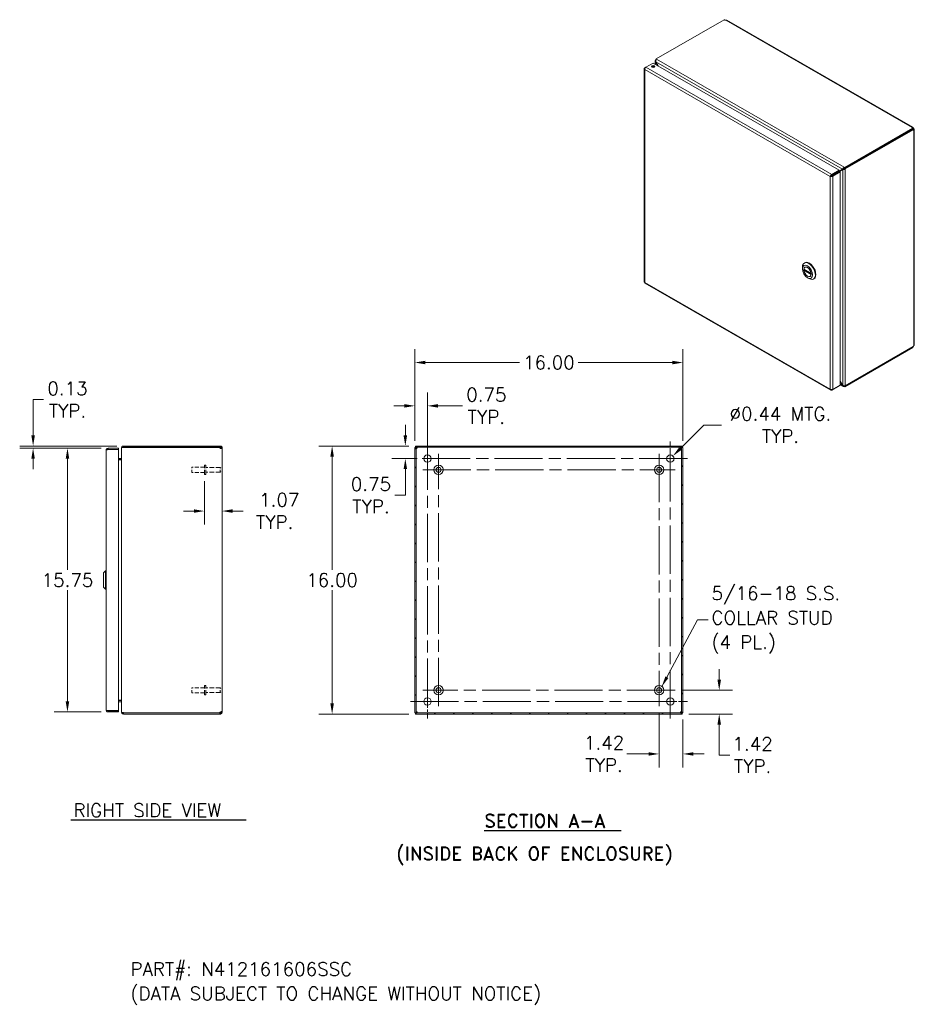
# Model space of a CAD drawing. Header units: inches. Extents: x 6 to 108, y 3 to 70.
# Tile 15 of 15: x 55 to 108, y 11 to 70. Entities that reach past the tile are written whole.
import ezdxf

# ---------------------------------------------------------------- set-up
doc = ezdxf.new("R2010")
doc.units = ezdxf.units.IN
doc.header["$LTSCALE"] = 6.4
doc.header["$MEASUREMENT"] = 0
doc.linetypes.add('CHAIN', pattern=[0.7087, 0.4724, -0.0591, 0.1181, -0.0591])
doc.linetypes.add('DASHED', pattern=[0.2067, 0.1654, -0.0413])
for name, color, linetype, lineweight in [('Center Mark (ANSI)', 7, 'Continuous', 5), ('Centerline (ANSI)', 7, 'Continuous', 5), ('Dimension (ANSI)', 7, 'Continuous', 5), ('Hatch (ANSI)', 7, 'Continuous', 5), ('Hidden (ANSI)', 7, 'DASHED', 5), ('Symbol (ANSI)', 7, 'Continuous', 5), ('Visible (ANSI)', 7, 'Continuous', 5), ('Visible Narrow (ANSI)', 7, 'Continuous', 5)]:
    doc.layers.add(name, color=color, linetype=linetype, lineweight=lineweight)
doc.styles.add('Note Text (ANSI)', font='RomanS.shx')
doc.styles.add('Text Style165', font='RomanD.shx')
doc.styles.add('Text Style166', font='RomanD.shx')
doc.styles.add('Text Style167', font='RomanS.shx')
doc.dimstyles.new('Default (ANSI)', dxfattribs={"dimscale": 6.4, "dimtxt": 0.125, "dimasz": 0.098425, "dimexe": 0.125, "dimexo": 0.0625, "dimgap": 0.031496, "dimtad": 0, "dimtih": 1, "dimtoh": 1, "dimrnd": 1e-08, "dimzin": 0, "dimdsep": 46, "dimtxsty": 'Note Text (ANSI)', "dimcen": 0.09, "dimdle": 0.393701, "dimclrd": 256, "dimclre": 256, "dimclrt": 256, "dimadec": 0, "dimazin": 0, "dimtfac": 0.96, "dimtofl": 0, "dimtmove": 0, "dimatfit": 3, "dimfxl": 1, "dimtolj": 1, "dimtzin": 4, "dimlwd": -1, "dimlwe": -1, "dimarcsym": 0})
doc.dimstyles.new('Default (ANSI)$7', dxfattribs={"dimscale": 6.4, "dimtxt": 0.125, "dimasz": 0.098425, "dimexe": 0.125, "dimexo": 0.0625, "dimgap": 0.031496, "dimtad": 0, "dimtih": 1, "dimtoh": 1, "dimrnd": 1e-08, "dimzin": 0, "dimdsep": 46, "dimtxsty": 'Note Text (ANSI)', "dimcen": 0.09, "dimdle": 0.393701, "dimclrd": 256, "dimclre": 256, "dimclrt": 256, "dimadec": 0, "dimazin": 0, "dimtfac": 0.96, "dimtofl": 0, "dimtmove": 0, "dimatfit": 3, "dimfxl": 1, "dimtolj": 1, "dimtzin": 4, "dimlwd": -1, "dimlwe": -1, "dimarcsym": 0})

# ---------------------------------------------------------------- blocks, each defined once
blk = doc.blocks.new('*D5')
at = {"layer": 'Defpoints', "color": 0, "transparency": 16777216}
for p in [(78.183, 44.397), (73.208, 28.397), (78.183, 28.397)]:
    blk.add_point(p, dxfattribs=at)
at = {"layer": 'Dimension (ANSI)', "transparency": 16777216}
for p, q in [((77.783, 44.397), (72.408, 44.397)), ((73.208, 43.767), (73.208, 36.999)), ((73.208, 29.027), (73.208, 35.796)), ((77.783, 28.397), (72.408, 28.397))]:
    blk.add_line(p, q, dxfattribs=at)
for points in [[(73.103, 43.767), (73.313, 43.767), (73.208, 44.397)], [(73.103, 29.027), (73.313, 29.027), (73.208, 28.397)]]:
    blk.add_solid(points, dxfattribs=at)
at = {"layer": 'Dimension (ANSI)', "transparency": 16777216, "insert": (73.208, 36.397), "char_height": 0.8, "attachment_point": 5, "style": 'Note Text (ANSI)'}
blk.add_mtext('\\A1;16.00', dxfattribs=at)
blk = doc.blocks.new('*D6')
at = {"layer": 'Defpoints', "color": 0, "transparency": 16777216}
for p in [(94.146, 49.382), (78.146, 44.317), (94.146, 44.317)]:
    blk.add_point(p, dxfattribs=at)
at = {"layer": 'Dimension (ANSI)', "transparency": 16777216}
for p, q in [((78.146, 44.717), (78.146, 50.182)), ((94.146, 44.717), (94.146, 50.182)), ((78.776, 49.382), (84.402, 49.382)), ((93.516, 49.382), (87.891, 49.382))]:
    blk.add_line(p, q, dxfattribs=at)
for points in [[(78.776, 49.487), (78.776, 49.277), (78.146, 49.382)], [(93.516, 49.487), (93.516, 49.277), (94.146, 49.382)]]:
    blk.add_solid(points, dxfattribs=at)
at = {"layer": 'Dimension (ANSI)', "transparency": 16777216, "insert": (86.146, 49.382), "char_height": 0.8, "attachment_point": 5, "style": 'Note Text (ANSI)'}
blk.add_mtext('\\A1;16.00', dxfattribs=at)
blk = doc.blocks.new('*D7')
at = {"layer": 'Defpoints', "color": 0, "transparency": 16777216}
for p in [(78.146, 46.797), (78.146, 44.317), (78.896, 43.647)]:
    blk.add_point(p, dxfattribs=at)
at = {"layer": 'Dimension (ANSI)', "transparency": 16777216}
for p, q in [((78.146, 44.717), (78.146, 47.597)), ((78.896, 44.047), (78.896, 47.597)), ((77.516, 46.797), (76.886, 46.797)), ((79.526, 46.797), (80.996, 46.797))]:
    blk.add_line(p, q, dxfattribs=at)
for points in [[(77.516, 46.902), (77.516, 46.692), (78.146, 46.797)], [(79.526, 46.902), (79.526, 46.692), (78.896, 46.797)]]:
    blk.add_solid(points, dxfattribs=at)
at = {"layer": 'Dimension (ANSI)', "transparency": 16777216, "insert": (82.416, 46.797), "char_height": 0.8, "attachment_point": 5, "style": 'Note Text (ANSI)'}
blk.add_mtext('\\A1;0.75{\\PTYP.}', dxfattribs=at)
blk = doc.blocks.new('*D8')
at = {"layer": 'Defpoints', "color": 0, "transparency": 16777216}
for p in [(78.183, 44.397), (77.579, 43.647), (78.677, 43.647)]:
    blk.add_point(p, dxfattribs=at)
at = {"layer": 'Dimension (ANSI)', "transparency": 16777216}
for p, q in [((77.579, 45.027), (77.579, 45.657)), ((77.783, 44.397), (76.779, 44.397)), ((78.277, 43.647), (76.779, 43.647)), ((77.579, 43.017), (77.579, 41.459)), ((77.579, 41.459), (76.949, 41.459))]:
    blk.add_line(p, q, dxfattribs=at)
for points in [[(77.474, 45.027), (77.684, 45.027), (77.579, 44.397)], [(77.474, 43.017), (77.684, 43.017), (77.579, 43.647)]]:
    blk.add_solid(points, dxfattribs=at)
at = {"layer": 'Dimension (ANSI)', "transparency": 16777216, "insert": (75.528, 41.459), "char_height": 0.8, "attachment_point": 5, "style": 'Note Text (ANSI)'}
blk.add_mtext('\\A1;0.75{\\PTYP.}', dxfattribs=at)
blk = doc.blocks.new('*D9')
at = {"layer": 'Defpoints', "color": 0, "transparency": 16777216}
for p in [(93.551, 43.802), (93.241, 43.492)]:
    blk.add_point(p, dxfattribs=at)
at = {"layer": 'Dimension (ANSI)', "transparency": 16777216}
for p, q in [((95.402, 45.653), (93.996, 44.247)), ((96.452, 45.653), (95.402, 45.653)), ((93.396, 43.071), (93.396, 44.223)), ((92.82, 43.647), (93.972, 43.647))]:
    blk.add_line(p, q, dxfattribs=at)
blk.add_solid([(93.922, 44.321), (94.07, 44.173), (93.551, 43.802)], dxfattribs=at)
at = {"layer": 'Dimension (ANSI)', "transparency": 16777216, "insert": (99.968, 45.653), "char_height": 0.8, "attachment_point": 5, "style": 'Note Text (ANSI)'}
blk.add_mtext('\\A1;∅0.44{ MTG.\\PTYP.}', dxfattribs=at)
blk = doc.blocks.new('*D10')
at = {"layer": 'Defpoints', "color": 0, "transparency": 16777216}
for p in [(93.676, 29.817), (96.314, 29.817), (94.109, 28.397)]:
    blk.add_point(p, dxfattribs=at)
at = {"layer": 'Dimension (ANSI)', "transparency": 16777216}
for p, q in [((96.314, 30.447), (96.314, 31.077)), ((94.076, 29.817), (97.114, 29.817)), ((94.509, 28.397), (97.114, 28.397)), ((96.314, 27.767), (96.314, 27.137)), ((96.314, 25.946), (96.314, 27.137)), ((96.944, 25.946), (96.314, 25.946))]:
    blk.add_line(p, q, dxfattribs=at)
for points in [[(96.209, 30.447), (96.419, 30.447), (96.314, 29.817)], [(96.209, 27.767), (96.419, 27.767), (96.314, 28.397)]]:
    blk.add_solid(points, dxfattribs=at)
at = {"layer": 'Dimension (ANSI)', "transparency": 16777216, "insert": (98.308, 25.946), "char_height": 0.8, "attachment_point": 5, "style": 'Note Text (ANSI)'}
blk.add_mtext('\\A1;1.42{\\PTYP.}', dxfattribs=at)
blk = doc.blocks.new('*D11')
at = {"layer": 'Defpoints', "color": 0, "transparency": 16777216}
for p in [(92.726, 28.867), (94.146, 28.477), (94.146, 26.015)]:
    blk.add_point(p, dxfattribs=at)
at = {"layer": 'Dimension (ANSI)', "transparency": 16777216}
for p, q in [((92.726, 28.467), (92.726, 25.215)), ((94.146, 28.077), (94.146, 25.215)), ((92.096, 26.015), (90.805, 26.015)), ((94.776, 26.015), (95.406, 26.015))]:
    blk.add_line(p, q, dxfattribs=at)
for points in [[(92.096, 26.12), (92.096, 25.91), (92.726, 26.015)], [(94.776, 26.12), (94.776, 25.91), (94.146, 26.015)]]:
    blk.add_solid(points, dxfattribs=at)
at = {"layer": 'Dimension (ANSI)', "transparency": 16777216, "insert": (89.442, 26.015), "char_height": 0.8, "attachment_point": 5, "style": 'Note Text (ANSI)'}
blk.add_mtext('\\A1;1.42{\\PTYP.}', dxfattribs=at)
blk = doc.blocks.new('*D12')
at = {"layer": 'Defpoints', "color": 0, "transparency": 16777216}
for p in [(65.589, 42.696), (66.643, 40.516), (66.643, 39.526)]:
    blk.add_point(p, dxfattribs=at)
at = {"layer": 'Dimension (ANSI)', "transparency": 16777216}
for p, q in [((65.589, 42.296), (65.589, 39.716)), ((64.959, 40.516), (64.329, 40.516)), ((67.273, 40.516), (67.903, 40.516))]:
    blk.add_line(p, q, dxfattribs=at)
for points in [[(64.959, 40.621), (64.959, 40.411), (65.589, 40.516)], [(67.273, 40.621), (67.273, 40.411), (66.643, 40.516)]]:
    blk.add_solid(points, dxfattribs=at)
at = {"layer": 'Dimension (ANSI)', "transparency": 16777216, "insert": (69.781, 40.516), "char_height": 0.8, "attachment_point": 5, "style": 'Note Text (ANSI)'}
blk.add_mtext('\\A1; 1.07\\PTYP.', dxfattribs=at)
blk = doc.blocks.new('*D13')
at = {"layer": 'Defpoints', "color": 0, "transparency": 16777216}
for p in [(55.36, 44.272), (59.831, 44.272), (60.748, 44.397)]:
    blk.add_point(p, dxfattribs=at)
at = {"layer": 'Dimension (ANSI)', "transparency": 16777216}
for p, q in [((55.36, 45.027), (55.36, 47.168)), ((55.36, 47.168), (55.99, 47.168)), ((60.348, 44.397), (54.56, 44.397)), ((59.431, 44.272), (54.56, 44.272)), ((55.36, 43.642), (55.36, 43.012))]:
    blk.add_line(p, q, dxfattribs=at)
for points in [[(55.255, 45.027), (55.465, 45.027), (55.36, 44.397)], [(55.255, 43.642), (55.465, 43.642), (55.36, 44.272)]]:
    blk.add_solid(points, dxfattribs=at)
at = {"layer": 'Dimension (ANSI)', "transparency": 16777216, "insert": (57.41, 47.168), "char_height": 0.8, "attachment_point": 5, "style": 'Note Text (ANSI)'}
blk.add_mtext('\\A1;0.13{\\PTYP.}', dxfattribs=at)
blk = doc.blocks.new('*D14')
at = {"layer": 'Defpoints', "color": 0, "transparency": 16777216}
for p in [(59.831, 44.272), (57.41, 28.522), (59.831, 28.522)]:
    blk.add_point(p, dxfattribs=at)
at = {"layer": 'Dimension (ANSI)', "transparency": 16777216}
for p, q in [((59.431, 44.272), (56.61, 44.272)), ((57.41, 43.642), (57.41, 36.999)), ((57.41, 29.152), (57.41, 35.796)), ((59.431, 28.522), (56.61, 28.522))]:
    blk.add_line(p, q, dxfattribs=at)
for points in [[(57.305, 43.642), (57.515, 43.642), (57.41, 44.272)], [(57.305, 29.152), (57.515, 29.152), (57.41, 28.522)]]:
    blk.add_solid(points, dxfattribs=at)
at = {"layer": 'Dimension (ANSI)', "transparency": 16777216, "insert": (57.41, 36.397), "char_height": 0.8, "attachment_point": 5, "style": 'Note Text (ANSI)'}
blk.add_mtext('\\A1;15.75', dxfattribs=at)

msp = doc.modelspace()

# ---------------------------------------------------------------- hatches: boundary and pattern name
at = {"layer": 'Hatch (ANSI)'}
h = msp.add_hatch(dxfattribs=at)
h.set_pattern_fill('ANSI31', color=256, scale=6.4, style=0)
h.paths.add_polyline_path([(94.1091, 28.3972), (94.1091, 28.4712), (78.1831, 28.4712), (78.1831, 28.3972)])
h.paths.add_polyline_path([(94.1461, 44.3172), (94.0721, 44.3172), (94.0721, 28.4772), (94.1461, 28.4772)])
h.paths.add_polyline_path([(78.1461, 28.4772), (78.2201, 28.4772), (78.2201, 44.3172), (78.1461, 44.3172)])
h.paths.add_polyline_path([(78.1831, 44.3972), (78.1831, 44.3232), (94.1091, 44.3232), (94.1091, 44.3972)])

# ---------------------------------------------------------------- linework, layer by layer
at = {"layer": 'Center Mark (ANSI)', "linetype": 'CHAIN', "ltscale": 0.176757}
for p, q in [((78.8961, 42.6284), (78.8961, 44.6659)), ((93.3961, 42.6284), (93.3961, 44.6659)), ((78.8961, 30.1659), (78.8961, 28.1284)), ((92.3774, 29.1472), (94.4149, 29.1472))]:
    msp.add_line(p, q, dxfattribs=at)
at = {"layer": 'Center Mark (ANSI)', "linetype": 'CHAIN', "ltscale": 0.164822}
for p, q in [((79.5661, 43.9272), (79.5661, 42.0272)), ((93.6761, 42.9772), (91.7761, 42.9772)), ((78.6161, 29.8172), (80.5161, 29.8172)), ((93.6761, 29.8172), (91.7761, 29.8172))]:
    msp.add_line(p, q, dxfattribs=at)
at = {"layer": 'Centerline (ANSI)', "linetype": 'CHAIN', "ltscale": 0.952448}
for p, q in [((78.8961, 44.6659), (78.8961, 28.1284)), ((93.3961, 28.1284), (93.3961, 44.6659)), ((94.4149, 43.6472), (77.8774, 43.6472)), ((79.5661, 28.8672), (79.5661, 43.9272)), ((92.7261, 43.9272), (92.7261, 28.8672)), ((78.6161, 42.9772), (93.6761, 42.9772)), ((93.6761, 29.8172), (78.6161, 29.8172)), ((77.8774, 29.1472), (94.4149, 29.1472))]:
    msp.add_line(p, q, dxfattribs=at)
at = {"layer": 'Hidden (ANSI)', "ltscale": 0.140145}
for p, q in [((64.839, 42.8272), (64.839, 43.1272)), ((64.839, 29.6672), (64.839, 29.9672))]:
    msp.add_line(p, q, dxfattribs=at)
at = {"layer": 'Hidden (ANSI)', "ltscale": 0.223107}
for p, q in [((65.589, 43.1272), (64.839, 43.1272)), ((65.589, 42.8272), (64.839, 42.8272)), ((65.589, 29.9672), (64.839, 29.9672)), ((65.589, 29.6672), (64.839, 29.6672))]:
    msp.add_line(p, q, dxfattribs=at)
at = {"layer": 'Hidden (ANSI)', "ltscale": 0.263093}
for p, q in [((65.589, 42.6957), (65.589, 43.2587)), ((65.674, 42.6957), (65.674, 43.2587)), ((65.589, 29.5357), (65.589, 30.0987)), ((65.674, 29.5357), (65.674, 30.0987))]:
    msp.add_line(p, q, dxfattribs=at)
at = {"layer": 'Hidden (ANSI)', "ltscale": 0.025197}
for p, q in [((65.674, 43.2587), (65.589, 43.2587)), ((65.674, 42.6957), (65.589, 42.6957)), ((65.674, 30.0987), (65.589, 30.0987)), ((65.674, 29.5357), (65.589, 29.5357))]:
    msp.add_line(p, q, dxfattribs=at)
at = {"layer": 'Hidden (ANSI)', "ltscale": 0.255844}
for p, q in [((66.534, 43.1147), (65.674, 43.1147)), ((66.534, 42.8397), (65.674, 42.8397)), ((66.534, 29.9547), (65.674, 29.9547)), ((66.534, 29.6797), (65.674, 29.6797))]:
    msp.add_line(p, q, dxfattribs=at)
at = {"layer": 'Hidden (ANSI)', "ltscale": 0.128458}
for p, q in [((66.534, 42.8397), (66.534, 43.1147)), ((66.534, 29.6797), (66.534, 29.9547))]:
    msp.add_line(p, q, dxfattribs=at)
at = {"layer": 'Hidden (ANSI)', "ltscale": 0.014631}
for p, q in [((66.569, 43.0797), (66.534, 43.1147)), ((66.569, 42.8747), (66.534, 42.8397)), ((66.569, 29.9197), (66.534, 29.9547)), ((66.569, 29.7147), (66.534, 29.6797))]:
    msp.add_line(p, q, dxfattribs=at)
at = {"layer": 'Symbol (ANSI)', "lineweight": 30}
for p, q in [((57.6151, 22.0789), (68.0765, 22.0789)), ((82.2912, 21.4454), (90.4519, 21.4454))]:
    msp.add_line(p, q, dxfattribs=at)
at = {"layer": 'Visible (ANSI)'}
for p, q in [((92.5442, 67.5058), (96.6178, 69.8517)), ((96.7668, 69.8245), (107.8756, 63.4274)), ((91.9294, 67.0105), (92.3712, 67.2649)), ((92.3712, 67.2649), (103.4762, 60.8699)), ((92.4872, 67.198), (92.4872, 67.401)), ((92.5442, 67.4705), (92.518, 67.4555)), ((92.518, 67.4555), (92.5392, 67.4433)), ((92.518, 67.4514), (92.518, 67.4555)), ((92.5259, 67.3446), (92.518, 67.3401)), ((92.518, 67.3401), (92.6563, 67.1007)), ((92.6719, 67.0917), (92.5258, 67.3446)), ((92.5442, 67.5058), (92.5782, 67.4862)), ((92.5442, 67.452), (92.5442, 67.5058)), ((91.8384, 66.9244), (91.8384, 54.2037)), ((91.9279, 67.0093), (91.8693, 66.9756)), ((91.8902, 66.9635), (91.8693, 66.9756)), ((107.8792, 63.3667), (103.8056, 61.0208)), ((107.8792, 63.3062), (103.8056, 60.9603)), ((103.8317, 60.9403), (107.8976, 63.2817)), ((107.828, 63.3927), (107.828, 63.4194)), ((107.8976, 63.2817), (107.8672, 63.2993)), ((107.8792, 63.3629), (107.9024, 63.3762)), ((107.8792, 63.3062), (107.8792, 63.3667)), ((107.8792, 63.3095), (107.9255, 63.3361)), ((107.9255, 63.2504), (107.9025, 63.2637)), ((107.9564, 63.2876), (107.9564, 50.4438)), ((103.0056, 60.5364), (103.1529, 60.6213)), ((103.4762, 60.8699), (103.0344, 60.6155)), ((103.0344, 60.555), (103.4762, 60.8094)), ((103.0344, 60.555), (103.0344, 60.6155)), ((103.0423, 60.5415), (103.484, 60.7959)), ((103.0946, 60.5113), (103.5364, 60.7657)), ((103.6751, 60.9242), (103.2494, 60.6772)), ((103.2494, 60.6772), (103.3017, 60.7073)), ((103.3017, 60.7073), (103.7274, 60.9543)), ((103.4762, 60.8094), (103.4762, 60.8699)), ((103.484, 60.7959), (103.5364, 60.7657)), ((103.4845, 60.7956), (103.6829, 60.9107)), ((103.5364, 60.7657), (103.5364, 48.0284)), ((103.7274, 60.9543), (103.6751, 60.9242)), ((103.7352, 60.9408), (103.6829, 60.9107)), ((103.7716, 61.0404), (103.8056, 61.0208)), ((103.8056, 60.9603), (103.7716, 60.9799)), ((103.7794, 60.9705), (103.7837, 60.9729)), ((103.7794, 60.9705), (103.8317, 60.9403)), ((103.7794, 60.9664), (103.7794, 60.9705)), ((103.8056, 61.0208), (103.8056, 60.9603)), ((103.8317, 60.9403), (103.8317, 60.9362)), ((102.9981, 60.5249), (102.9457, 60.4948)), ((103.0354, 60.5356), (103.0265, 60.5305)), ((103.0423, 60.5415), (103.0946, 60.5113)), ((101.3914, 55.3249), (101.4193, 55.341)), ((101.2768, 54.9755), (101.2768, 55.0717)), ((101.362, 54.9586), (101.8039, 54.7041)), ((101.4179, 54.9264), (101.362, 54.8942)), ((101.362, 54.8942), (101.8039, 54.6397)), ((101.4435, 55.0823), (101.4258, 55.0721)), ((101.8052, 54.7048), (101.8039, 54.7041)), ((91.884, 54.1248), (102.9748, 47.7381)), ((101.5818, 54.4458), (101.665, 54.3975)), ((101.7578, 54.5364), (101.7402, 54.5262)), ((101.8055, 54.6407), (101.8039, 54.6397)), ((101.9416, 54.3696), (101.9694, 54.3857)), ((103.8056, 47.9401), (107.8792, 50.2859)), ((107.8976, 50.3318), (103.8317, 47.9904)), ((107.8792, 50.2859), (107.8792, 50.3212)), ((103.6829, 48.0201), (103.5364, 48.2739)), ((103.5364, 48.2558), (103.6751, 48.0155)), ((103.0344, 47.7391), (103.4762, 47.9935)), ((103.0344, 47.7637), (103.0344, 47.7391)), ((103.5364, 48.0284), (103.0946, 47.774)), ((103.4762, 47.9938), (103.4762, 47.9935)), ((103.7126, 47.9582), (103.5364, 48.0597)), ((103.6829, 48.0201), (103.6751, 48.0155)), ((103.8056, 47.9401), (103.7716, 47.9596)), ((103.8056, 47.9847), (103.8056, 47.9401)), ((103.8317, 47.9904), (103.828, 47.9925)), ((103.8317, 47.9945), (103.8317, 47.9904)), ((59.7255, 28.6274), (59.7255, 44.1669)), ((60.4555, 44.2722), (59.8307, 44.2722)), ((59.8307, 44.1982), (59.8307, 44.2722)), ((59.8307, 44.1982), (60.4555, 44.1982)), ((59.8307, 44.1871), (60.4555, 44.1871)), ((60.4555, 44.1982), (60.4555, 44.2722)), ((60.4555, 44.1871), (60.4555, 28.6072)), ((60.643, 44.2919), (60.643, 44.2809)), ((60.6498, 44.2919), (60.643, 44.2919)), ((60.643, 28.5135), (60.643, 44.2809)), ((60.7482, 44.3972), (60.7482, 44.3232)), ((66.5092, 44.3972), (60.7482, 44.3972)), ((66.5092, 44.3232), (60.7482, 44.3232)), ((60.7482, 44.3172), (60.7482, 44.3121)), ((60.7482, 44.3172), (66.4983, 44.3172)), ((66.5092, 44.3972), (66.5377, 44.3972)), ((66.5092, 44.3232), (66.5092, 44.3972)), ((66.5377, 44.3232), (66.5092, 44.3232)), ((66.5377, 44.3306), (66.5377, 44.3972)), ((66.5377, 44.3232), (66.5377, 44.3306)), ((66.569, 44.2919), (66.643, 44.2919)), ((66.569, 44.2592), (66.569, 44.2919)), ((66.569, 44.2592), (66.643, 44.2592)), ((66.643, 44.2919), (66.643, 44.2592)), ((66.643, 44.2592), (66.643, 28.5351)), ((78.2201, 44.3172), (78.1461, 44.3172)), ((78.1461, 44.3172), (78.1461, 28.4772)), ((78.1831, 44.3972), (78.1831, 44.3232)), ((94.1091, 44.3972), (78.1831, 44.3972)), ((78.1831, 44.3232), (94.1091, 44.3232)), ((78.2201, 28.4772), (78.2201, 44.3172)), ((94.1461, 44.3172), (94.0721, 44.3172)), ((94.0721, 44.3172), (94.0721, 28.4772)), ((94.1091, 44.3232), (94.1091, 44.3972)), ((94.1461, 28.4772), (94.1461, 44.3172)), ((60.6117, 43.6587), (60.4555, 43.6587)), ((60.4555, 43.5847), (60.6117, 43.5847)), ((60.6117, 43.5736), (60.4555, 43.5736)), ((59.568, 36.8302), (59.6861, 36.9483)), ((59.568, 35.9641), (59.568, 36.8302)), ((59.6861, 35.846), (59.6861, 36.9483)), ((59.6861, 36.9483), (59.7255, 36.9483)), ((59.568, 35.9641), (59.6861, 35.846)), ((59.6861, 35.846), (59.7255, 35.846)), ((60.6117, 29.2207), (60.4555, 29.2207)), ((60.6117, 29.2097), (60.4555, 29.2097)), ((60.6117, 29.1357), (60.4555, 29.1357)), ((60.4555, 28.6072), (59.8307, 28.6072)), ((59.8307, 28.5962), (60.4555, 28.5962)), ((59.8307, 28.5962), (59.8307, 28.5222)), ((59.8307, 28.5222), (60.4555, 28.5222)), ((60.4555, 28.5962), (60.4555, 28.5222)), ((60.643, 28.5135), (60.643, 28.5024)), ((60.6498, 28.5024), (60.643, 28.5024)), ((60.7482, 28.4822), (60.7482, 28.4772)), ((66.4983, 28.4772), (60.7482, 28.4772)), ((60.7482, 28.4712), (60.7482, 28.3972)), ((66.5092, 28.4712), (60.7482, 28.4712)), ((60.7482, 28.3972), (66.5092, 28.3972)), ((66.5092, 28.3972), (66.5092, 28.4712)), ((66.5092, 28.4712), (66.5377, 28.4712)), ((66.5377, 28.3972), (66.5092, 28.3972)), ((66.5377, 28.4638), (66.5377, 28.4712)), ((66.5377, 28.3972), (66.5377, 28.4638)), ((66.569, 28.5351), (66.643, 28.5351)), ((66.569, 28.5024), (66.569, 28.5351)), ((66.569, 28.5024), (66.643, 28.5024)), ((66.643, 28.5351), (66.643, 28.5024)), ((78.1461, 28.4772), (78.2201, 28.4772)), ((94.1091, 28.4712), (78.1831, 28.4712)), ((78.1831, 28.4712), (78.1831, 28.3972)), ((78.1831, 28.3972), (94.1091, 28.3972)), ((94.0721, 28.4772), (94.1461, 28.4772)), ((94.1091, 28.3972), (94.1091, 28.4712))]:
    msp.add_line(p, q, dxfattribs=at)
for centre, radius in [((78.8961, 43.6472), 0.2188), ((93.3961, 43.6472), 0.2188), ((79.5661, 42.9772), 0.2815), ((79.5661, 42.9772), 0.15), ((92.7261, 42.9772), 0.2815), ((92.7261, 42.9772), 0.15), ((79.5661, 29.8172), 0.2815), ((92.7261, 29.8172), 0.2815), ((79.5661, 29.8172), 0.15), ((92.7261, 29.8172), 0.15), ((78.8961, 29.1472), 0.2188), ((93.3961, 29.1472), 0.2188)]:
    msp.add_circle(centre, radius, dxfattribs=at)
for centre, radius, start, end in [((60.7482, 44.2919), 0.0313, 90, 141.766337), ((66.5681, 44.3223), 0.07, 184.182737, 244.300451), ((78.221, 44.3223), 0.07, 295.699549, 334.300451), ((94.0712, 44.3223), 0.07, 205.699549, 244.300451), ((60.6117, 43.6899), 0.1053, 270, 277.930929), ((60.6117, 29.1044), 0.1053, 82.069071, 90), ((60.7482, 28.5024), 0.0313, 218.233663, 270), ((66.5681, 28.4721), 0.07, 115.699549, 175.817263), ((78.221, 28.4721), 0.07, 25.699549, 64.300451), ((94.0712, 28.4721), 0.07, 115.699549, 154.300451)]:
    msp.add_arc(centre, radius, start, end, dxfattribs=at)
for centre, major_axis, ratio, start_param, end_param in [((96.6863, 69.8602), (-0.07, 0), 0.5758617, 0.2133586, 1.9076528), ((92.3712, 67.0008), (-0.094, 0), 0.5758617, 3.7345495, 5.6902285), ((107.894, 63.4061), (-0.07, 0), 0.5758617, 5.9463289, 7.640623), ((107.947, 63.3143), (-0.0349, -0.0607), 0.5780931, 5.568856, 6.618108), ((107.947, 63.3753), (0.0349, -0.0607), 0.5780931, 4.3774663, 5.0511791), ((103.2273, 60.6644), (-0.1052, -0.0608), 0.0016725, 0.7844313, 2.3552276), ((103.7495, 60.9671), (0.0312, 0.0181), 0.0016725, 0.7844313, 2.3552276), ((103.7573, 60.9535), (-0.0312, -0.0181), 0.0016725, 3.9260239, 5.4968203), ((101.6665, 54.8473), (-0.2751, 0.4776), 0.5780931, 2.3542608, 7.0705172), ((101.6943, 54.8633), (0.2751, -0.4776), 0.5780931, 0, 3.1415927), ((101.583, 54.7992), (-0.1572, 0.2729), 0.5780931, 4.0542524, 6.9451893), ((101.583, 54.7992), (0.1572, -0.2729), 0.5780931, 4.0542524, 6.9451893), ((107.947, 50.356), (0.0349, 0.0607), 0.5780931, 1.2320062, 2.2812583)]:
    msp.add_ellipse(centre, major_axis=major_axis, ratio=ratio, start_param=start_param, end_param=end_param, dxfattribs=at)
for centre, major_axis, ratio in [((92.3712, 67.0613), (0.094, 0), 0.5758617), ((101.583, 54.7992), (0.2161, -0.3753), 0.5780931), ((101.583, 54.7992), (0.1582, -0.2746), 0.5780931)]:
    msp.add_ellipse(centre, major_axis=major_axis, ratio=ratio, dxfattribs=at)
for points, knots in [([(96.7668, 69.8245), (96.7652, 69.8254), (96.7634, 69.8263), (96.7616, 69.827), (96.7476, 69.8324), (96.7283, 69.8298), (96.7094, 69.8222)], [0.00106768, 0.00106768, 0.00106768, 0.00106768, 0.05243633, 0.05243633, 0.05243633, 0.44854174, 0.44854174, 0.44854174, 0.44854174]), ([(92.518, 67.4514), (92.492, 67.4363), (92.4812, 67.408), (92.4909, 67.3798), (92.4957, 67.3658), (92.5051, 67.3519), (92.518, 67.3401)], [0, 0, 0, 0, 1.0506506, 1.0506506, 1.0506506, 1.5707963, 1.5707963, 1.5707963, 1.5707963]), ([(92.5258, 67.3446), (92.5181, 67.3792), (92.5253, 67.4217), (92.5441, 67.4519), (92.5534, 67.4668), (92.5653, 67.4788), (92.5782, 67.4862)], [-1.5707963, -1.5707963, -1.5707963, -1.5707963, -0.5201457, -0.5201457, -0.5201457, 0, 0, 0, 0]), ([(91.8693, 66.9756), (91.8421, 66.9561), (91.8317, 66.9276), (91.8434, 66.9027), (91.8485, 66.8919), (91.8575, 66.8818), (91.8693, 66.8733)], [0, 0, 0, 0, 1.0950581, 1.0950581, 1.0950581, 1.5707963, 1.5707963, 1.5707963, 1.5707963]), ([(91.8693, 66.8733), (91.8659, 66.9066), (91.8788, 66.9486), (91.8996, 66.9788), (91.9087, 66.9919), (91.919, 67.0028), (91.9294, 67.0105)], [0, 0, 0, 0, 1.0950581, 1.0950581, 1.0950581, 1.5707963, 1.5707963, 1.5707963, 1.5707963]), ([(107.828, 63.4194), (107.8447, 63.4331), (107.8658, 63.436), (107.8805, 63.424), (107.8922, 63.4144), (107.8996, 63.3964), (107.9024, 63.3762)], [2.69305091, 2.69305091, 2.69305091, 2.69305091, 3.19402898, 3.19402898, 3.19402898, 3.59013439, 3.59013439, 3.59013439, 3.59013439]), ([(107.8818, 63.2908), (107.8814, 63.2925), (107.8808, 63.2944), (107.8798, 63.2963), (107.8785, 63.2987), (107.8769, 63.3012), (107.875, 63.3037)], [1.66124035, 1.66124035, 1.66124035, 1.66124035, 1.79985646, 1.79985646, 1.79985646, 1.9691917, 1.9691917, 1.9691917, 1.9691917]), ([(107.9255, 63.3361), (107.9458, 63.3203), (107.9589, 63.2997), (107.9559, 63.2819), (107.9535, 63.2679), (107.9416, 63.2564), (107.9255, 63.2504)], [-2.01933807, -2.01933807, -2.01933807, -2.01933807, -1.51836, -1.51836, -1.51836, -1.12225459, -1.12225459, -1.12225459, -1.12225459]), ([(103.0344, 60.6155), (103.004, 60.6018), (102.9741, 60.5697), (102.9583, 60.5365), (102.9515, 60.5221), (102.9472, 60.5076), (102.9457, 60.4948)], [0, 0, 0, 0, 1.0950581, 1.0950581, 1.0950581, 1.5707963, 1.5707963, 1.5707963, 1.5707963]), ([(102.9981, 60.5249), (103.0026, 60.535), (103.0163, 60.5495), (103.0317, 60.5542), (103.0326, 60.5545), (103.0335, 60.5548), (103.0344, 60.555)], [0, 0, 0, 0, 1.4834748, 1.4834748, 1.4834748, 1.5707963, 1.5707963, 1.5707963, 1.5707963]), ([(103.7716, 61.0404), (103.7455, 61.0254), (103.7156, 60.9961), (103.6959, 60.9663), (103.6862, 60.9516), (103.6789, 60.9369), (103.6751, 60.9242)], [0, 0, 0, 0, 1.0506506, 1.0506506, 1.0506506, 1.5707963, 1.5707963, 1.5707963, 1.5707963]), ([(103.6829, 60.9107), (103.709, 60.9046), (103.7493, 60.9072), (103.7849, 60.9172), (103.8025, 60.9222), (103.8188, 60.9288), (103.8317, 60.9362)], [-1.5707963, -1.5707963, -1.5707963, -1.5707963, -0.5201457, -0.5201457, -0.5201457, 0, 0, 0, 0]), ([(102.9457, 60.4948), (102.9729, 60.483), (103.0156, 60.4809), (103.0522, 60.4915), (103.0681, 60.496), (103.0828, 60.5029), (103.0946, 60.5113)], [0, 0, 0, 0, 1.0950581, 1.0950581, 1.0950581, 1.5707963, 1.5707963, 1.5707963, 1.5707963]), ([(102.9981, 60.5249), (103.009, 60.5238), (103.0284, 60.5286), (103.0402, 60.5395), (103.0409, 60.5401), (103.0416, 60.5408), (103.0423, 60.5415)], [0, 0, 0, 0, 1.4834748, 1.4834748, 1.4834748, 1.5707963, 1.5707963, 1.5707963, 1.5707963]), ([(91.8841, 54.1251), (91.8795, 54.1276), (91.8758, 54.1315), (91.8732, 54.1369), (91.8692, 54.1451), (91.8678, 54.1562), (91.8693, 54.1691)], [0.78346445, 0.78346445, 0.78346445, 0.78346445, 1.09505807, 1.09505807, 1.09505807, 1.57079633, 1.57079633, 1.57079633, 1.57079633]), ([(102.9457, 47.7905), (102.9491, 47.7572), (102.9686, 47.7339), (102.996, 47.7315), (103.008, 47.7305), (103.0212, 47.7332), (103.0344, 47.7391)], [0, 0, 0, 0, 1.0950581, 1.0950581, 1.0950581, 1.5707963, 1.5707963, 1.5707963, 1.5707963]), ([(103.0946, 47.774), (103.0674, 47.7622), (103.0247, 47.7601), (102.9881, 47.7707), (102.9722, 47.7753), (102.9575, 47.7821), (102.9457, 47.7905)], [0, 0, 0, 0, 1.0950581, 1.0950581, 1.0950581, 1.5707963, 1.5707963, 1.5707963, 1.5707963]), ([(103.6751, 48.0155), (103.6828, 47.981), (103.7052, 47.9556), (103.7317, 47.9514), (103.7448, 47.9493), (103.7587, 47.9522), (103.7716, 47.9596)], [-1.5707963, -1.5707963, -1.5707963, -1.5707963, -0.5201457, -0.5201457, -0.5201457, 0, 0, 0, 0]), ([(103.8317, 47.9945), (103.8057, 47.9795), (103.7653, 47.9784), (103.7297, 47.9917), (103.7121, 47.9983), (103.6958, 48.0082), (103.6829, 48.0201)], [0, 0, 0, 0, 1.0506506, 1.0506506, 1.0506506, 1.5707963, 1.5707963, 1.5707963, 1.5707963]), ([(59.8307, 44.2722), (59.7923, 44.2722), (59.7548, 44.2493), (59.7372, 44.2151), (59.7295, 44.2003), (59.7255, 44.1836), (59.7255, 44.1669)], [0, 0, 0, 0, 1.0950581, 1.0950581, 1.0950581, 1.5707963, 1.5707963, 1.5707963, 1.5707963]), ([(59.7255, 44.1669), (59.7255, 44.1716), (59.7484, 44.1763), (59.7825, 44.181), (59.7974, 44.183), (59.814, 44.1851), (59.8307, 44.1871)], [0, 0, 0, 0, 1.0950581, 1.0950581, 1.0950581, 1.5707963, 1.5707963, 1.5707963, 1.5707963]), ([(59.8047, 44.1836), (59.81, 44.1915), (59.8186, 44.1972), (59.828, 44.198), (59.8289, 44.1981), (59.8298, 44.1982), (59.8307, 44.1982)], [0.57367433, 0.57367433, 0.57367433, 0.57367433, 1.48347479, 1.48347479, 1.48347479, 1.57079633, 1.57079633, 1.57079633, 1.57079633]), ([(60.7482, 44.3972), (60.7114, 44.3972), (60.6752, 44.3762), (60.6569, 44.3442), (60.6478, 44.3284), (60.643, 44.3102), (60.643, 44.2919)], [0, 0, 0, 0, 1.0506506, 1.0506506, 1.0506506, 1.5707963, 1.5707963, 1.5707963, 1.5707963]), ([(60.643, 44.2809), (60.643, 44.2918), (60.6639, 44.3025), (60.6959, 44.308), (60.7118, 44.3107), (60.73, 44.3121), (60.7482, 44.3121)], [-1.5707963, -1.5707963, -1.5707963, -1.5707963, -0.5201457, -0.5201457, -0.5201457, 0, 0, 0, 0]), ([(66.5377, 44.3972), (66.5664, 44.3972), (66.5986, 44.3834), (66.6189, 44.3589), (66.6349, 44.3396), (66.643, 44.3146), (66.643, 44.2919)], [2.69305091, 2.69305091, 2.69305091, 2.69305091, 3.19402898, 3.19402898, 3.19402898, 3.59013439, 3.59013439, 3.59013439, 3.59013439]), ([(66.569, 44.2919), (66.569, 44.3034), (66.5607, 44.3164), (66.5492, 44.321), (66.5454, 44.3225), (66.5415, 44.3232), (66.5377, 44.3232)], [2.69305091, 2.69305091, 2.69305091, 2.69305091, 3.37065278, 3.37065278, 3.37065278, 3.59013439, 3.59013439, 3.59013439, 3.59013439]), ([(66.643, 44.2592), (66.643, 44.2541), (66.6293, 44.2517), (66.6048, 44.2524), (66.5854, 44.2528), (66.5604, 44.2552), (66.5377, 44.2592)], [-2.01933807, -2.01933807, -2.01933807, -2.01933807, -1.51836, -1.51836, -1.51836, -1.12225459, -1.12225459, -1.12225459, -1.12225459]), ([(78.2514, 44.2592), (78.2398, 44.2523), (78.2268, 44.2505), (78.2223, 44.2541), (78.2208, 44.2553), (78.2201, 44.257), (78.2201, 44.2592)], [1.12225459, 1.12225459, 1.12225459, 1.12225459, 1.79985646, 1.79985646, 1.79985646, 2.01933807, 2.01933807, 2.01933807, 2.01933807]), ([(78.2841, 44.3232), (78.2909, 44.3232), (78.2928, 44.3149), (78.2892, 44.3033), (78.288, 44.2996), (78.2863, 44.2956), (78.2841, 44.2919)], [-0.44854174, -0.44854174, -0.44854174, -0.44854174, 0.22906013, 0.22906013, 0.22906013, 0.44854174, 0.44854174, 0.44854174, 0.44854174]), ([(94.0081, 44.2919), (94.0013, 44.3034), (93.9995, 44.3164), (94.0031, 44.321), (94.0042, 44.3225), (94.0059, 44.3232), (94.0081, 44.3232)], [2.69305091, 2.69305091, 2.69305091, 2.69305091, 3.37065278, 3.37065278, 3.37065278, 3.59013439, 3.59013439, 3.59013439, 3.59013439]), ([(94.0721, 44.2592), (94.0721, 44.2523), (94.0639, 44.2505), (94.0523, 44.2541), (94.0485, 44.2553), (94.0446, 44.257), (94.0409, 44.2592)], [1.12225459, 1.12225459, 1.12225459, 1.12225459, 1.79985646, 1.79985646, 1.79985646, 2.01933807, 2.01933807, 2.01933807, 2.01933807]), ([(60.6117, 43.6587), (60.6235, 43.6587), (60.6349, 43.6659), (60.64, 43.6765), (60.6419, 43.6807), (60.643, 43.6853), (60.643, 43.6899)], [-3.1415927, -3.1415927, -3.1415927, -3.1415927, -2.0128023, -2.0128023, -2.0128023, -1.5707963, -1.5707963, -1.5707963, -1.5707963]), ([(60.6117, 43.5736), (60.6235, 43.5736), (60.6349, 43.598), (60.64, 43.6338), (60.6419, 43.6479), (60.643, 43.6634), (60.643, 43.6789)], [-3.1415927, -3.1415927, -3.1415927, -3.1415927, -2.0128023, -2.0128023, -2.0128023, -1.5707963, -1.5707963, -1.5707963, -1.5707963]), ([(60.6117, 29.2207), (60.6235, 29.2207), (60.6349, 29.1963), (60.64, 29.1605), (60.6419, 29.1465), (60.643, 29.131), (60.643, 29.1155)], [-3.1415927, -3.1415927, -3.1415927, -3.1415927, -2.0128023, -2.0128023, -2.0128023, -1.5707963, -1.5707963, -1.5707963, -1.5707963]), ([(60.6117, 29.1357), (60.6235, 29.1357), (60.6349, 29.1284), (60.64, 29.1178), (60.6419, 29.1136), (60.643, 29.109), (60.643, 29.1044)], [-3.1415927, -3.1415927, -3.1415927, -3.1415927, -2.0128023, -2.0128023, -2.0128023, -1.5707963, -1.5707963, -1.5707963, -1.5707963]), ([(59.7255, 28.6274), (59.7255, 28.589), (59.7484, 28.5514), (59.7825, 28.5338), (59.7974, 28.5262), (59.814, 28.5222), (59.8307, 28.5222)], [0, 0, 0, 0, 1.0950581, 1.0950581, 1.0950581, 1.5707963, 1.5707963, 1.5707963, 1.5707963]), ([(59.8307, 28.6072), (59.7923, 28.6119), (59.7548, 28.6166), (59.7372, 28.6213), (59.7295, 28.6233), (59.7255, 28.6254), (59.7255, 28.6274)], [0, 0, 0, 0, 1.0950581, 1.0950581, 1.0950581, 1.5707963, 1.5707963, 1.5707963, 1.5707963]), ([(59.8047, 28.6107), (59.81, 28.6028), (59.8186, 28.5971), (59.828, 28.5963), (59.8289, 28.5962), (59.8298, 28.5962), (59.8307, 28.5962)], [0.57367433, 0.57367433, 0.57367433, 0.57367433, 1.48347479, 1.48347479, 1.48347479, 1.57079633, 1.57079633, 1.57079633, 1.57079633]), ([(60.7482, 28.4822), (60.7114, 28.4822), (60.6752, 28.4884), (60.6569, 28.4979), (60.6478, 28.5026), (60.643, 28.508), (60.643, 28.5135)], [0, 0, 0, 0, 1.0506506, 1.0506506, 1.0506506, 1.5707963, 1.5707963, 1.5707963, 1.5707963]), ([(60.643, 28.5024), (60.643, 28.4655), (60.6639, 28.4294), (60.6959, 28.4111), (60.7118, 28.402), (60.73, 28.3972), (60.7482, 28.3972)], [-1.5707963, -1.5707963, -1.5707963, -1.5707963, -0.5201457, -0.5201457, -0.5201457, 0, 0, 0, 0]), ([(66.5377, 28.5351), (66.5664, 28.5402), (66.5986, 28.5426), (66.6189, 28.542), (66.6349, 28.5415), (66.643, 28.5391), (66.643, 28.5351)], [1.12225459, 1.12225459, 1.12225459, 1.12225459, 1.62323265, 1.62323265, 1.62323265, 2.01933807, 2.01933807, 2.01933807, 2.01933807]), ([(66.5377, 28.4712), (66.5493, 28.4712), (66.5623, 28.4794), (66.5668, 28.491), (66.5683, 28.4947), (66.569, 28.4987), (66.569, 28.5024)], [2.69305091, 2.69305091, 2.69305091, 2.69305091, 3.37065278, 3.37065278, 3.37065278, 3.59013439, 3.59013439, 3.59013439, 3.59013439]), ([(66.643, 28.5024), (66.643, 28.4737), (66.6293, 28.4415), (66.6048, 28.4213), (66.5854, 28.4053), (66.5604, 28.3972), (66.5377, 28.3972)], [2.69305091, 2.69305091, 2.69305091, 2.69305091, 3.19402898, 3.19402898, 3.19402898, 3.59013439, 3.59013439, 3.59013439, 3.59013439]), ([(78.2201, 28.5351), (78.2201, 28.542), (78.2284, 28.5438), (78.2399, 28.5402), (78.2437, 28.5391), (78.2476, 28.5373), (78.2514, 28.5351)], [-2.01933807, -2.01933807, -2.01933807, -2.01933807, -1.3417362, -1.3417362, -1.3417362, -1.12225459, -1.12225459, -1.12225459, -1.12225459]), ([(78.2841, 28.5024), (78.2909, 28.4909), (78.2928, 28.4779), (78.2892, 28.4733), (78.288, 28.4718), (78.2863, 28.4712), (78.2841, 28.4712)], [-0.44854174, -0.44854174, -0.44854174, -0.44854174, 0.22906013, 0.22906013, 0.22906013, 0.44854174, 0.44854174, 0.44854174, 0.44854174]), ([(94.0081, 28.4712), (94.0013, 28.4712), (93.9995, 28.4794), (94.0031, 28.491), (94.0042, 28.4947), (94.0059, 28.4987), (94.0081, 28.5024)], [2.69305091, 2.69305091, 2.69305091, 2.69305091, 3.37065278, 3.37065278, 3.37065278, 3.59013439, 3.59013439, 3.59013439, 3.59013439]), ([(94.0409, 28.5351), (94.0524, 28.542), (94.0654, 28.5438), (94.07, 28.5402), (94.0714, 28.5391), (94.0721, 28.5373), (94.0721, 28.5351)], [-2.01933807, -2.01933807, -2.01933807, -2.01933807, -1.3417362, -1.3417362, -1.3417362, -1.12225459, -1.12225459, -1.12225459, -1.12225459])]:
    msp.add_open_spline(points, degree=3, knots=knots, dxfattribs=at)
for points in [[(92.518, 67.4514), (92.5246, 67.4476), (92.5311, 67.4438), (92.5376, 67.4401)], [(103.2474, 60.6776), (103.2481, 60.6775), (103.2487, 60.6773), (103.2494, 60.6772)], [(103.7716, 61.0404), (103.7716, 61.0202), (103.7716, 61), (103.7716, 60.9799)], [(103.7794, 60.9664), (103.7969, 60.9563), (103.8143, 60.9463), (103.8317, 60.9362)], [(91.8693, 54.1691), (91.8498, 54.1775), (91.8389, 54.1906), (91.8387, 54.2037)], [(107.9255, 50.3953), (107.9437, 50.4094), (107.9561, 50.4274), (107.9563, 50.4438)], [(103.7716, 47.9825), (103.7716, 47.9749), (103.7716, 47.9673), (103.7716, 47.9596)], [(66.5677, 44.2549), (66.5686, 44.256), (66.569, 44.2575), (66.569, 44.2592)], [(78.2214, 44.255), (78.2314, 44.256), (78.2416, 44.2575), (78.2514, 44.2592)], [(78.2841, 44.2919), (78.2858, 44.3017), (78.2872, 44.3119), (78.2883, 44.3218)], [(94.0039, 44.3219), (94.005, 44.3119), (94.0064, 44.3017), (94.0081, 44.2919)], [(94.0409, 44.2592), (94.0506, 44.2575), (94.0608, 44.256), (94.0708, 44.255)], [(66.569, 28.5351), (66.569, 28.5369), (66.5685, 28.5383), (66.5675, 28.5393)], [(78.2514, 28.5351), (78.2416, 28.5369), (78.2314, 28.5383), (78.2214, 28.5394)], [(78.2883, 28.4724), (78.2872, 28.4824), (78.2858, 28.4926), (78.2841, 28.5024)], [(94.0081, 28.5024), (94.0064, 28.4926), (94.005, 28.4825), (94.0039, 28.4725)], [(94.0708, 28.5394), (94.0608, 28.5383), (94.0506, 28.5369), (94.0409, 28.5351)]]:
    msp.add_open_spline(points, degree=3, dxfattribs=at)
at = {"layer": 'Visible Narrow (ANSI)'}
for p, q in [((107.828, 63.4194), (96.7094, 69.8222)), ((92.518, 67.3401), (92.518, 67.1803)), ((103.6751, 60.9242), (92.5258, 67.3446)), ((92.5782, 67.4862), (103.7716, 61.0404)), ((91.8693, 66.8733), (91.8693, 54.1691)), ((102.9457, 60.4948), (91.8693, 66.8733)), ((91.9294, 67.0105), (103.0344, 60.6155)), ((107.8732, 63.2958), (107.8732, 63.3027)), ((107.9255, 50.3953), (107.9255, 63.2504)), ((103.1529, 60.6232), (103.1529, 60.6213)), ((103.248, 60.678), (103.2494, 60.6772)), ((103.6829, 48.0201), (103.6829, 60.9107)), ((103.8317, 60.9362), (103.8317, 47.9945)), ((102.9457, 47.7905), (102.9457, 60.4948)), ((103.0946, 60.5113), (103.0946, 47.774)), ((91.8693, 54.1691), (102.9457, 47.7905)), ((103.5364, 48.0954), (103.6751, 48.0155))]:
    msp.add_line(p, q, dxfattribs=at)

# ---------------------------------------------------------------- texts
at = {"layer": 'Symbol (ANSI)', "char_height": 0.8, "attachment_point": 4, "line_spacing_factor": 1.093904, "style": 'Note Text (ANSI)'}
for s, insert, width in [('{5/16-18 S.S.\\PCOLLAR STUD\\P(4 PL.)}', (95.8532, 34.0136), 8.922684), ('{PART#: N412161606SSC\\P(DATA SUBJECT TO CHANGE WITHOUT NOTICE)}', (61.1712, 12.307), 32.772898)]:
    msp.add_mtext(s, dxfattribs=dict(at, insert=insert, width=width))
at = {"layer": 'Symbol (ANSI)', "char_height": 0.8, "attachment_point": 7}
for s, insert, style in [('RIGHT SIDE VIEW', (57.7681, 22.2513), 'Text Style167'), ('SECTION A-A', (82.2912, 21.6254), 'Text Style165'), ('(INSIDE BACK OF ENCLOSURE)', (77.0599, 19.3992), 'Text Style166')]:
    msp.add_mtext(s, dxfattribs=dict(at, insert=insert, style=style))

# ---------------------------------------------------------------- dimensions: what is measured, and where the dimension line sits
at = {"layer": 'Dimension (ANSI)'}
for base, p1, p2, angle, override, picture, middle in [((94.1461, 49.3817), (78.1461, 44.3172), (94.1461, 44.3172), 180, {"dimtih": 0, "dimtoh": 0, "dimdec": 2, "dimtp": 0, "dimtm": 0, "dimtdec": 2, "dimatfit": 1}, '*D6', (86.1461, 49.3817)), ((57.4102, 28.5222), (59.8307, 44.2722), (59.8307, 28.5222), 90, {"dimdec": 2, "dimtp": 0, "dimtm": 0, "dimtdec": 2, "dimatfit": 1}, '*D14', (57.4102, 36.3972)), ((73.2075, 28.3972), (78.1831, 44.3972), (78.1831, 28.3972), 90, {"dimdec": 2, "dimtp": 0, "dimtm": 0, "dimtdec": 2, "dimatfit": 1}, '*D5', (73.2075, 36.3972))]:
    dim = msp.add_linear_dim(base=base, p1=p1, p2=p2, angle=angle, dimstyle='Default (ANSI)', override=override, dxfattribs=at)
    dim.commit()
    dim.dimension.update_dxf_attribs({"geometry": picture, "text_midpoint": middle, "dimtype": 160})
for base, p1, p2, angle, text, override, picture, middle in [((55.3596374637, 44.2721566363), (60.7482320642, 44.3971566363), (59.8307360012, 44.2721566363), 90, '<>{\\PTYP.}', {"dimdec": 2, "dimtp": 0, "dimtm": 0, "dimtdec": 2, "dimatfit": 1}, '*D13', (57.4101811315, 47.1677448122)), ((77.5789, 43.6472), (78.1831, 44.3972), (78.6774, 43.6472), 90, '<>{\\PTYP.}', {"dimdec": 2, "dimtp": 0, "dimtm": 0, "dimtdec": 2, "dimatfit": 1}, '*D8', (75.5283, 41.4587)), ((66.643, 40.5156), (65.589, 42.6957), (66.643, 39.5264), 180, ' 1.07\\PTYP.', {"dimtih": 0, "dimtoh": 0, "dimdec": 2, "dimse2": 1, "dimtp": 0, "dimtm": 0, "dimtdec": 2, "dimatfit": 1}, '*D12', (69.7806, 40.5156)), ((96.3144, 29.8172), (94.1091, 28.3972), (93.6761, 29.8172), 270, '<>{\\PTYP.}', {"dimdec": 2, "dimtp": 0, "dimtm": 0, "dimtdec": 2, "dimtmove": 1, "dimatfit": 1}, '*D10', (96.3696, 25.9455))]:
    dim = msp.add_linear_dim(base=base, p1=p1, p2=p2, angle=angle, text=text, dimstyle='Default (ANSI)', override=override, dxfattribs=at)
    dim.commit()
    dim.dimension.update_dxf_attribs({"geometry": picture, "text_midpoint": middle, "dimtype": 160})
for base, p1, p2, picture, middle in [((78.1461, 46.7968), (78.8961, 43.6472), (78.1461, 44.3172), '*D7', (82.4162, 46.7968)), ((94.1461, 26.0155), (92.7261, 28.8672), (94.1461, 28.4772), '*D11', (89.4418, 26.0155))]:
    dim = msp.add_linear_dim(base=base, p1=p1, p2=p2, text='<>{\\PTYP.}', dimstyle='Default (ANSI)', override={"dimtih": 0, "dimtoh": 0, "dimdec": 2, "dimtp": 0, "dimtm": 0, "dimtdec": 2, "dimatfit": 1}, dxfattribs=at)
    dim.commit()
    dim.dimension.update_dxf_attribs({"geometry": picture, "text_midpoint": middle, "dimtype": 160})
dim = msp.add_diameter_dim_2p(p1=(93.2414, 43.4925), p2=(93.5508, 43.8018), text='<>{ MTG.\\PTYP.}', dimstyle='Default (ANSI)', override={"dimdec": 2, "dimlfac": 1, "dimtp": 0, "dimtm": 0, "dimtdec": 2}, dxfattribs=at)
dim.commit()
dim.dimension.update_dxf_attribs({"geometry": '*D9', "text_midpoint": (99.9683, 45.6525), "dimtype": 163})

# ---------------------------------------------------------------- leaders
at = {"layer": 'Symbol (ANSI)', "annotation_type": 0, "has_hookline": 1, "hookline_direction": 0, "text_width": 8.4571}
msp.add_leader([(92.8931, 30.0438), (95.0217, 34.0136), (95.6516, 34.0136)], dimstyle='Default (ANSI)$7', override={"dimtad": 0}, dxfattribs=at)

doc.saveas('drawing.dxf')
